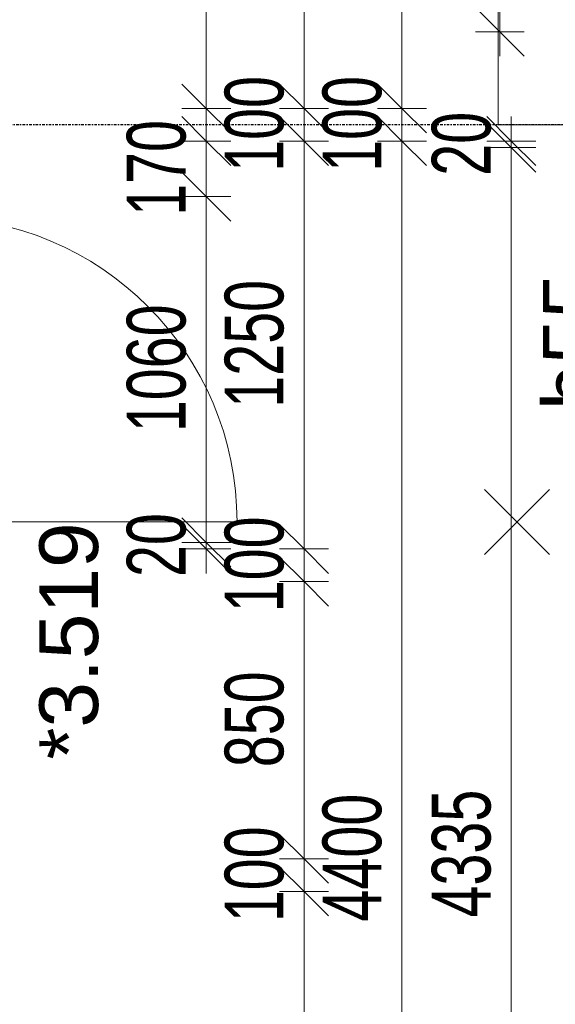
# Model space of a CAD drawing. Header units: millimetres. Extents: x -80560 to 110805, y -11020 to 52719.
# Tile 20 of 145: x 47528 to 49170, y 19904 to 22922. Entities that reach past the tile are written whole.
import ezdxf

# ---------------------------------------------------------------- set-up
doc = ezdxf.new("R2010")
doc.units = ezdxf.units.MM
for name, pattern in [('CENTER2', [20, 8, -4, 4, -4]), ('DASHED2', [6, 4, -2]), ('DASHED2-1', [3, 2, -1])]:
    doc.linetypes.add(name, pattern=pattern)
for name, color, linetype, lineweight in [('A-ANNO-DIMS', 211, 'Continuous', 9), ('A-ANNO-DIMS-100', 211, 'Continuous', 9), ('A-ANNO-NOTE', 131, 'Continuous', 18), ('A-AREA', 32, 'DASHED2', 18), ('A-DOOR', 31, 'Continuous', 18), ('A-GLAZ-IDEN', 152, 'Continuous', 18), ('S-GRID', 1, 'Continuous', 9)]:
    doc.layers.add(name, color=color, linetype=linetype, lineweight=lineweight)
doc.styles.add('Arial', font='arial.ttf', dxfattribs={"height": 180})
doc.styles.add('Arial_5', font='arial.ttf', dxfattribs={"width": 0.7, "height": 180})
doc.dimstyles.new('n3o_1_8_2', dxfattribs={"dimscale": 304.8, "dimtxt": 183.646692, "dimasz": 0.492126, "dimexe": 0.246063, "dimexo": 0.0625, "dimgap": 0.032808, "dimtad": 1, "dimdec": 0, "dimdsep": 46, "dimtxsty": 'Arial_5', "dimblk1": 'OBLIQUE', "dimblk2": 'OBLIQUE', "dimsah": 1, "dimcen": 0.09, "dimdle": 0.246063, "dimazin": 0, "dimtfac": 1, "dimtdec": 4, "dimtix": 1, "dimtmove": 2, "dimatfit": 3, "dimfxl": 0.246063, "dimfxlon": 1, "dimtvp": 1, "dimtolj": 1, "dimtzin": 0, "dimarcsym": 2})
doc.dimstyles.new('n3o_1_8_3', dxfattribs={"dimscale": 304.8, "dimtxt": 183.646692, "dimasz": 0.492126, "dimexe": 0.246063, "dimexo": 0.0625, "dimgap": 0.032808, "dimtad": 1, "dimdec": 0, "dimdsep": 46, "dimtxsty": 'Arial_5', "dimblk1": 'OBLIQUE', "dimblk2": 'OBLIQUE', "dimsah": 1, "dimcen": 0.09, "dimdle": 0.246063, "dimazin": 0, "dimtfac": 1, "dimtdec": 4, "dimtix": 1, "dimtmove": 0, "dimatfit": 3, "dimfxl": 0.246063, "dimfxlon": 1, "dimtvp": 1, "dimtolj": 1, "dimtzin": 0, "dimarcsym": 2})
doc.dimstyles.new('n3o_1_8_4', dxfattribs={"dimscale": 304.8, "dimtxt": 183.646692, "dimasz": 0.492126, "dimexe": 0.246063, "dimexo": 0.0625, "dimgap": 0.032808, "dimtad": 1, "dimdec": 0, "dimdsep": 46, "dimtxsty": 'Arial_5', "dimblk1": 'OBLIQUE', "dimblk2": 'OBLIQUE', "dimsah": 1, "dimcen": 0.09, "dimdle": 0.246063, "dimazin": 0, "dimtfac": 1, "dimtdec": 4, "dimtix": 1, "dimtmove": 0, "dimatfit": 3, "dimfxl": 0.246063, "dimfxlon": 1, "dimtvp": 1, "dimtolj": 1, "dimtzin": 0, "dimarcsym": 2})

# ---------------------------------------------------------------- blocks, each defined once
blk = doc.blocks.new('00_n3o_symbool_swingangle - std-31745489-DO_03 derde verdieping')
at = {"layer": 'A-DOOR'}
blk.add_line((-415, -10), (-415, -944), dxfattribs=at)
blk.add_arc((-415, -10), 934, 270, 0, dxfattribs=at)
blk = doc.blocks.new('DIMBLOCK356-DO_03 derde verdieping')
at = {"layer": 'A-ANNO-DIMS-100'}
for p, q in [((48699.9, 22550), (48624.9, 22625)), ((48774.9, 22550), (48624.9, 22550)), ((48699.9, 18150), (48699.9, 22550)), ((48699.9, 22550), (48774.9, 22475)), ((48699.9, 22550), (48774.9, 22550)), ((48699.9, 18150), (48624.9, 18225)), ((48624.9, 18150), (48774.9, 18150)), ((48699.9, 18150), (48624.9, 18150)), ((48699.9, 18150), (48774.9, 18075))]:
    blk.add_line(p, q, dxfattribs=at)
at = {"layer": 'A-ANNO-DIMS-100', "color": 0, "insert": (48456.3, 20157.9), "char_height": 180, "width": 461.094, "attachment_point": 1, "rotation": 90, "line_spacing_factor": 0.941778, "style": 'Arial_5'}
blk.add_mtext('4400', dxfattribs=at)
blk = doc.blocks.new('_Oblique')
at = {"color": 0, "linetype": 'ByBlock', "lineweight": -2}
blk.add_line((-0.5, -0.5), (0.5, 0.5), dxfattribs=at)
blk = doc.blocks.new('DIMBLOCK357-DO_03 derde verdieping')
at = {"layer": 'A-ANNO-DIMS-100'}
for p, q in [((48699.9, 22650), (48624.9, 22725)), ((48774.9, 22650), (48624.9, 22650)), ((48699.9, 22550), (48699.9, 22650)), ((48699.9, 22650), (48774.9, 22575)), ((48699.9, 22650), (48774.9, 22650)), ((48699.9, 22550), (48624.9, 22625)), ((48774.9, 22550), (48624.9, 22550)), ((48699.9, 22550), (48774.9, 22475)), ((48699.9, 22550), (48774.9, 22550))]:
    blk.add_line(p, q, dxfattribs=at)
at = {"layer": 'A-ANNO-DIMS-100', "color": 0, "insert": (48456.3, 22455.9), "char_height": 180, "width": 345.821, "attachment_point": 1, "rotation": 90, "line_spacing_factor": 0.941778, "style": 'Arial_5'}
blk.add_mtext('100', dxfattribs=at)
blk = doc.blocks.new('DIMBLOCK358-DO_03 derde verdieping')
at = {"layer": 'A-ANNO-DIMS-100'}
for p, q in [((48699.9, 32790), (48624.9, 32865)), ((48774.9, 32790), (48624.9, 32790)), ((48699.9, 22650), (48699.9, 32790)), ((48699.9, 32790), (48774.9, 32715)), ((48699.9, 32790), (48774.9, 32790)), ((48699.9, 22650), (48624.9, 22725)), ((48774.9, 22650), (48624.9, 22650)), ((48699.9, 22650), (48774.9, 22575)), ((48699.9, 22650), (48774.9, 22650))]:
    blk.add_line(p, q, dxfattribs=at)
at = {"layer": 'A-ANNO-DIMS-100', "color": 0, "insert": (48456.3, 26548.1), "char_height": 180, "width": 576.368, "attachment_point": 1, "rotation": 90, "line_spacing_factor": 0.941778, "style": 'Arial_5'}
blk.add_mtext('10140', dxfattribs=at)
blk = doc.blocks.new('DIMBLOCK365-DO_03 derde verdieping')
at = {"layer": 'A-ANNO-DIMS-100'}
for p, q in [((48399.9, 20250), (48324.9, 20325)), ((48324.9, 20250), (48474.9, 20250)), ((48399.9, 20250), (48324.9, 20250)), ((48399.9, 18150), (48399.9, 20250)), ((48399.9, 20250), (48474.9, 20175)), ((48399.9, 18150), (48324.9, 18225)), ((48324.9, 18150), (48474.9, 18150)), ((48399.9, 18150), (48324.9, 18150)), ((48399.9, 18150), (48474.9, 18075))]:
    blk.add_line(p, q, dxfattribs=at)
at = {"layer": 'A-ANNO-DIMS-100', "color": 0, "insert": (48156.3, 19007.9), "char_height": 180, "width": 461.094, "attachment_point": 1, "rotation": 90, "line_spacing_factor": 0.941778, "style": 'Arial_5'}
blk.add_mtext('2100', dxfattribs=at)
blk = doc.blocks.new('DIMBLOCK366-DO_03 derde verdieping')
at = {"layer": 'A-ANNO-DIMS-100'}
for p, q in [((48399.9, 20350), (48324.9, 20425)), ((48324.9, 20350), (48474.9, 20350)), ((48399.9, 20350), (48324.9, 20350)), ((48399.9, 20250), (48399.9, 20350)), ((48399.9, 20350), (48474.9, 20275)), ((48399.9, 20250), (48324.9, 20325)), ((48324.9, 20250), (48474.9, 20250)), ((48399.9, 20250), (48324.9, 20250)), ((48399.9, 20250), (48474.9, 20175))]:
    blk.add_line(p, q, dxfattribs=at)
at = {"layer": 'A-ANNO-DIMS-100', "color": 0, "insert": (48156.3, 20155.9), "char_height": 180, "width": 345.821, "attachment_point": 1, "rotation": 90, "line_spacing_factor": 0.941778, "style": 'Arial_5'}
blk.add_mtext('100', dxfattribs=at)
blk = doc.blocks.new('DIMBLOCK367-DO_03 derde verdieping')
at = {"layer": 'A-ANNO-DIMS-100'}
for p, q in [((48399.9, 21200), (48324.9, 21275)), ((48324.9, 21200), (48474.9, 21200)), ((48399.9, 21200), (48324.9, 21200)), ((48399.9, 20350), (48399.9, 21200)), ((48399.9, 21200), (48474.9, 21125)), ((48399.9, 20350), (48324.9, 20425)), ((48324.9, 20350), (48474.9, 20350)), ((48399.9, 20350), (48324.9, 20350)), ((48399.9, 20350), (48474.9, 20275))]:
    blk.add_line(p, q, dxfattribs=at)
at = {"layer": 'A-ANNO-DIMS-100', "color": 0, "insert": (48156.3, 20630.9), "char_height": 180, "width": 345.821, "attachment_point": 1, "rotation": 90, "line_spacing_factor": 0.941778, "style": 'Arial_5'}
blk.add_mtext('850', dxfattribs=at)
blk = doc.blocks.new('DIMBLOCK368-DO_03 derde verdieping')
at = {"layer": 'A-ANNO-DIMS-100'}
for p, q in [((48399.9, 21300), (48324.9, 21375)), ((48324.9, 21300), (48474.9, 21300)), ((48399.9, 21300), (48324.9, 21300)), ((48399.9, 21200), (48399.9, 21300)), ((48399.9, 21300), (48474.9, 21225)), ((48399.9, 21200), (48324.9, 21275)), ((48324.9, 21200), (48474.9, 21200)), ((48399.9, 21200), (48324.9, 21200)), ((48399.9, 21200), (48474.9, 21125))]:
    blk.add_line(p, q, dxfattribs=at)
at = {"layer": 'A-ANNO-DIMS-100', "color": 0, "insert": (48156.3, 21105.9), "char_height": 180, "width": 345.821, "attachment_point": 1, "rotation": 90, "line_spacing_factor": 0.941778, "style": 'Arial_5'}
blk.add_mtext('100', dxfattribs=at)
blk = doc.blocks.new('DIMBLOCK369-DO_03 derde verdieping')
at = {"layer": 'A-ANNO-DIMS-100'}
for p, q in [((48399.9, 22550), (48324.9, 22625)), ((48324.9, 22550), (48474.9, 22550)), ((48399.9, 22550), (48324.9, 22550)), ((48399.9, 21300), (48399.9, 22550)), ((48399.9, 22550), (48474.9, 22475)), ((48399.9, 21300), (48324.9, 21375)), ((48324.9, 21300), (48474.9, 21300)), ((48399.9, 21300), (48324.9, 21300)), ((48399.9, 21300), (48474.9, 21225))]:
    blk.add_line(p, q, dxfattribs=at)
at = {"layer": 'A-ANNO-DIMS-100', "color": 0, "insert": (48156.3, 21732.9), "char_height": 180, "width": 461.094, "attachment_point": 1, "rotation": 90, "line_spacing_factor": 0.941778, "style": 'Arial_5'}
blk.add_mtext('1250', dxfattribs=at)
blk = doc.blocks.new('DIMBLOCK370-DO_03 derde verdieping')
at = {"layer": 'A-ANNO-DIMS-100'}
for p, q in [((48399.9, 22650), (48324.9, 22725)), ((48324.9, 22650), (48474.9, 22650)), ((48399.9, 22650), (48324.9, 22650)), ((48399.9, 22550), (48399.9, 22650)), ((48399.9, 22650), (48474.9, 22575)), ((48399.9, 22550), (48324.9, 22625)), ((48324.9, 22550), (48474.9, 22550)), ((48399.9, 22550), (48324.9, 22550)), ((48399.9, 22550), (48474.9, 22475))]:
    blk.add_line(p, q, dxfattribs=at)
at = {"layer": 'A-ANNO-DIMS-100', "color": 0, "insert": (48156.3, 22455.9), "char_height": 180, "width": 345.821, "attachment_point": 1, "rotation": 90, "line_spacing_factor": 0.941778, "style": 'Arial_5'}
blk.add_mtext('100', dxfattribs=at)
blk = doc.blocks.new('DIMBLOCK371-DO_03 derde verdieping')
at = {"layer": 'A-ANNO-DIMS-100'}
for p, q in [((48399.9, 28550), (48324.9, 28625)), ((48324.9, 28550), (48474.9, 28550)), ((48399.9, 28550), (48324.9, 28550)), ((48399.9, 22650), (48399.9, 28550)), ((48399.9, 28550), (48474.9, 28475)), ((48399.9, 22650), (48324.9, 22725)), ((48324.9, 22650), (48474.9, 22650)), ((48399.9, 22650), (48324.9, 22650)), ((48399.9, 22650), (48474.9, 22575))]:
    blk.add_line(p, q, dxfattribs=at)
at = {"layer": 'A-ANNO-DIMS-100', "color": 0, "insert": (48156.3, 25407.9), "char_height": 180, "width": 461.094, "attachment_point": 1, "rotation": 90, "line_spacing_factor": 0.941778, "style": 'Arial_5'}
blk.add_mtext('5900', dxfattribs=at)
blk = doc.blocks.new('DIMBLOCK488-DO_03 derde verdieping')
at = {"layer": 'A-ANNO-DIMS-100'}
for p, q in [((49034.9, 22550), (48959.9, 22625)), ((49034.9, 22625), (49034.9, 22530)), ((49034.9, 22530), (48959.9, 22605)), ((49109.9, 22550), (48959.9, 22550)), ((49034.9, 22550), (49109.9, 22475)), ((49034.9, 22550), (49109.9, 22550)), ((49109.9, 22530), (48959.9, 22530)), ((49034.9, 22530), (49109.9, 22455)), ((49034.9, 22530), (49109.9, 22530))]:
    blk.add_line(p, q, dxfattribs=at)
at = {"layer": 'A-ANNO-DIMS-100', "color": 0, "insert": (48791.3, 22443.9), "char_height": 180, "width": 230.547, "attachment_point": 1, "rotation": 90, "line_spacing_factor": 0.941778, "style": 'Arial_5'}
blk.add_mtext('20', dxfattribs=at)
blk = doc.blocks.new('DIMBLOCK489-DO_03 derde verdieping')
at = {"layer": 'A-ANNO-DIMS-100'}
for p, q in [((49034.9, 22530), (48959.9, 22605)), ((49109.9, 22530), (48959.9, 22530)), ((49034.9, 22530), (49034.9, 18195)), ((49034.9, 22530), (49109.9, 22455)), ((49034.9, 22530), (49109.9, 22530)), ((49034.9, 18195), (48959.9, 18270)), ((49109.9, 18195), (48959.9, 18195)), ((49034.9, 18195), (49109.9, 18120)), ((49034.9, 18195), (49109.9, 18195))]:
    blk.add_line(p, q, dxfattribs=at)
at = {"layer": 'A-ANNO-DIMS-100', "color": 0, "insert": (48791.3, 20170.4), "char_height": 180, "width": 461.094, "attachment_point": 1, "rotation": 90, "line_spacing_factor": 0.941778, "style": 'Arial_5'}
blk.add_mtext('4335', dxfattribs=at)
blk = doc.blocks.new('DIMBLOCK592-DO_03 derde verdieping')
at = {"layer": 'A-ANNO-DIMS-100'}
for p, q in [((48999.9, 24395), (48924.9, 24470)), ((49074.9, 24395), (48924.9, 24395)), ((48999.9, 24395), (48999.9, 22810)), ((48999.9, 24395), (49074.9, 24320)), ((48999.9, 24395), (49074.9, 24395)), ((48999.9, 22885), (48924.9, 22960)), ((49074.9, 22885), (48924.9, 22885)), ((48999.9, 22885), (49074.9, 22810)), ((48999.9, 22885), (49074.9, 22885))]:
    blk.add_line(p, q, dxfattribs=at)
at = {"layer": 'A-ANNO-DIMS-100', "color": 0, "insert": (48756.3, 23447.9), "char_height": 180, "width": 461.094, "attachment_point": 1, "rotation": 90, "line_spacing_factor": 0.941778, "style": 'Arial_5'}
blk.add_mtext('1510', dxfattribs=at)
blk = doc.blocks.new('DIMBLOCK610-DO_03 derde verdieping')
at = {"layer": 'A-ANNO-DIMS-100'}
for p, q in [((48099.9, 21320), (48024.9, 21395)), ((48099.9, 21300), (48024.9, 21375)), ((48024.9, 21320), (48174.9, 21320)), ((48099.9, 21320), (48024.9, 21320)), ((48099.9, 21225), (48099.9, 21320)), ((48099.9, 21320), (48174.9, 21245)), ((48024.9, 21300), (48174.9, 21300)), ((48099.9, 21300), (48024.9, 21300)), ((48099.9, 21300), (48174.9, 21225))]:
    blk.add_line(p, q, dxfattribs=at)
at = {"layer": 'A-ANNO-DIMS-100', "color": 0, "insert": (47856.3, 21213.9), "char_height": 180, "width": 230.547, "attachment_point": 1, "rotation": 90, "line_spacing_factor": 0.941778, "style": 'Arial_5'}
blk.add_mtext('20', dxfattribs=at)
blk = doc.blocks.new('DIMBLOCK611-DO_03 derde verdieping')
at = {"layer": 'A-ANNO-DIMS-100'}
for p, q in [((48099.9, 22380), (48024.9, 22455)), ((48024.9, 22380), (48174.9, 22380)), ((48099.9, 22380), (48024.9, 22380)), ((48099.9, 21320), (48099.9, 22380)), ((48099.9, 22380), (48174.9, 22305)), ((48099.9, 21320), (48024.9, 21395)), ((48024.9, 21320), (48174.9, 21320)), ((48099.9, 21320), (48024.9, 21320)), ((48099.9, 21320), (48174.9, 21245))]:
    blk.add_line(p, q, dxfattribs=at)
at = {"layer": 'A-ANNO-DIMS-100', "color": 0, "insert": (47856.3, 21657.9), "char_height": 180, "width": 461.094, "attachment_point": 1, "rotation": 90, "line_spacing_factor": 0.941778, "style": 'Arial_5'}
blk.add_mtext('1060', dxfattribs=at)
blk = doc.blocks.new('DIMBLOCK612-DO_03 derde verdieping')
at = {"layer": 'A-ANNO-DIMS-100'}
for p, q in [((48099.9, 22550), (48024.9, 22625)), ((48099.9, 22380), (48099.9, 22625)), ((48024.9, 22550), (48174.9, 22550)), ((48099.9, 22550), (48024.9, 22550)), ((48099.9, 22550), (48174.9, 22475)), ((48099.9, 22380), (48024.9, 22455)), ((48024.9, 22380), (48174.9, 22380)), ((48099.9, 22380), (48024.9, 22380)), ((48099.9, 22380), (48174.9, 22305))]:
    blk.add_line(p, q, dxfattribs=at)
at = {"layer": 'A-ANNO-DIMS-100', "color": 0, "insert": (47856.3, 22320.9), "char_height": 180, "width": 345.821, "attachment_point": 1, "rotation": 90, "line_spacing_factor": 0.941778, "style": 'Arial_5'}
blk.add_mtext('170', dxfattribs=at)
blk = doc.blocks.new('DIMBLOCK654-DO_03 derde verdieping')
at = {"layer": 'A-ANNO-DIMS-100'}
for p, q in [((48099.9, 23600), (48024.9, 23675)), ((48174.9, 23600), (48024.9, 23600)), ((48099.9, 23600), (48099.9, 22575)), ((48099.9, 23600), (48174.9, 23525)), ((48099.9, 23600), (48174.9, 23600)), ((48099.9, 22650), (48024.9, 22725)), ((48024.9, 22650), (48174.9, 22650)), ((48099.9, 22650), (48024.9, 22650)), ((48099.9, 22650), (48174.9, 22575))]:
    blk.add_line(p, q, dxfattribs=at)
at = {"layer": 'A-ANNO-DIMS-100', "color": 0, "insert": (47856.3, 22980.9), "char_height": 180, "width": 345.821, "attachment_point": 1, "rotation": 90, "line_spacing_factor": 0.941778, "style": 'Arial_5'}
blk.add_mtext('950', dxfattribs=at)

msp = doc.modelspace()

# ---------------------------------------------------------------- linework, layer by layer
at = {"layer": 'A-ANNO-NOTE', "lineweight": 9}
for p, q in [((48952.3, 21482.5), (49152.3, 21282.5)), ((48952.3, 21282.5), (49152.3, 21482.5))]:
    msp.add_line(p, q, dxfattribs=at)
at = {"layer": 'A-AREA', "linetype": 'DASHED2-1'}
for p in [(48994.8, 30160), (49724.8, 22600)]:
    msp.add_line(p, (48994.8, 22600), dxfattribs=at)
at = {"layer": 'S-GRID', "linetype": 'CENTER2', "lineweight": 25}
msp.add_line((110204.9, 22600), (29945.3, 22600), dxfattribs=at)

# ---------------------------------------------------------------- block references
at = {"layer": 'A-DOOR', "rotation": 89.99999999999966}
msp.add_blockref('00_n3o_symbool_swingangle - std-31745489-DO_03 derde verdieping', (47250.3, 21798), dxfattribs=at)

# ---------------------------------------------------------------- texts
at = {"layer": 'A-GLAZ-IDEN', "lineweight": 9, "char_height": 180, "attachment_point": 1, "rotation": 90, "style": 'Arial'}
for s, insert, width in [('b55', (49131.8, 21725.6), 505.063), ('*3.519', (47588.2, 20654.3), 865.822)]:
    msp.add_mtext(s, dxfattribs=dict(at, insert=insert, width=width))

# ---------------------------------------------------------------- dimensions: what is measured, and where the dimension line sits
at = {"layer": 'A-ANNO-DIMS'}
dim = msp.add_linear_dim(base=(48699.9, 32790), p1=(48774.9, 22650), p2=(48774.9, 32790), angle=90, dimstyle='n3o_1_8_2', override={"dimpost": '<>', "dimfxl": 10140}, dxfattribs=at)
dim.commit()
dim.dimension.update_dxf_attribs({"geometry": 'DIMBLOCK358-DO_03 derde verdieping', "text_midpoint": (48576.3, 26836.3), "dimtype": 160, "text_rotation": 90})
for base, p1, p2, dimstyle, override, picture, middle in [((48399.9, 28550), (48324.9, 22650), (48324.9, 28550), 'n3o_1_8_3', {"dimpost": '<>', "dimfxl": 5900}, 'DIMBLOCK371-DO_03 derde verdieping', (48298, 25600)), ((48999.9, 22885), (49074.9, 24395), (49074.9, 22885), 'n3o_1_8_3', {"dimpost": '<>', "dimfxl": 1510}, 'DIMBLOCK592-DO_03 derde verdieping', (48898, 23640)), ((48099.9, 22650), (48174.9, 23600), (48024.9, 22650), 'n3o_1_8_4', {"dimpost": '<>', "dimfxl": 961.769203}, 'DIMBLOCK654-DO_03 derde verdieping', (47998, 23125)), ((48399.9, 22650), (48324.9, 22550), (48324.9, 22650), 'n3o_1_8_3', {"dimpost": '<>', "dimfxl": 100}, 'DIMBLOCK370-DO_03 derde verdieping', (48298, 22600)), ((48699.9, 22650), (48774.9, 22550), (48774.9, 22650), 'n3o_1_8_3', {"dimpost": '<>', "dimfxl": 100}, 'DIMBLOCK357-DO_03 derde verdieping', (48598, 22600)), ((48099.9, 22550), (48024.9, 22380), (48024.9, 22550), 'n3o_1_8_4', {"dimpost": '<>', "dimfxl": 170}, 'DIMBLOCK612-DO_03 derde verdieping', (47998, 22465)), ((49034.9, 22530), (49109.9, 22550), (49109.9, 22530), 'n3o_1_8_3', {"dimpost": '<>', "dimfxl": 20}, 'DIMBLOCK488-DO_03 derde verdieping', (48933, 22540)), ((48399.9, 22550), (48324.9, 21300), (48324.9, 22550), 'n3o_1_8_3', {"dimpost": '<>', "dimfxl": 1250}, 'DIMBLOCK369-DO_03 derde verdieping', (48298, 21925)), ((48699.9, 22550), (48624.9, 18150), (48774.9, 22550), 'n3o_1_8_3', {"dimpost": '<>', "dimfxl": 4402.556076}, 'DIMBLOCK356-DO_03 derde verdieping', (48598, 20350)), ((49034.9, 18195), (49109.9, 22530), (49109.9, 18195), 'n3o_1_8_3', {"dimpost": '<>', "dimfxl": 4335}, 'DIMBLOCK489-DO_03 derde verdieping', (48933, 20362.5)), ((48099.9, 22380), (48024.9, 21320), (48024.9, 22380), 'n3o_1_8_4', {"dimpost": '<>', "dimfxl": 1060}, 'DIMBLOCK611-DO_03 derde verdieping', (47998, 21850)), ((48399.9, 21300), (48324.9, 21200), (48324.9, 21300), 'n3o_1_8_3', {"dimpost": '<>', "dimfxl": 100}, 'DIMBLOCK368-DO_03 derde verdieping', (48298, 21250)), ((48099.9, 21320), (48024.9, 21300), (48024.9, 21320), 'n3o_1_8_4', {"dimpost": '<>', "dimfxl": 20}, 'DIMBLOCK610-DO_03 derde verdieping', (47998, 21310)), ((48399.9, 21200), (48324.9, 20350), (48324.9, 21200), 'n3o_1_8_3', {"dimpost": '<>', "dimfxl": 850}, 'DIMBLOCK367-DO_03 derde verdieping', (48298, 20775)), ((48399.9, 20350), (48324.9, 20250), (48324.9, 20350), 'n3o_1_8_3', {"dimpost": '<>', "dimfxl": 100}, 'DIMBLOCK366-DO_03 derde verdieping', (48298, 20300)), ((48399.9, 20250), (48324.9, 18150), (48324.9, 20250), 'n3o_1_8_3', {"dimpost": '<>', "dimfxl": 2100}, 'DIMBLOCK365-DO_03 derde verdieping', (48298, 19200))]:
    dim = msp.add_linear_dim(base=base, p1=p1, p2=p2, angle=90, dimstyle=dimstyle, override=override, dxfattribs=at)
    dim.commit()
    dim.dimension.update_dxf_attribs({"geometry": picture, "text_midpoint": middle})

doc.saveas('drawing.dxf')
